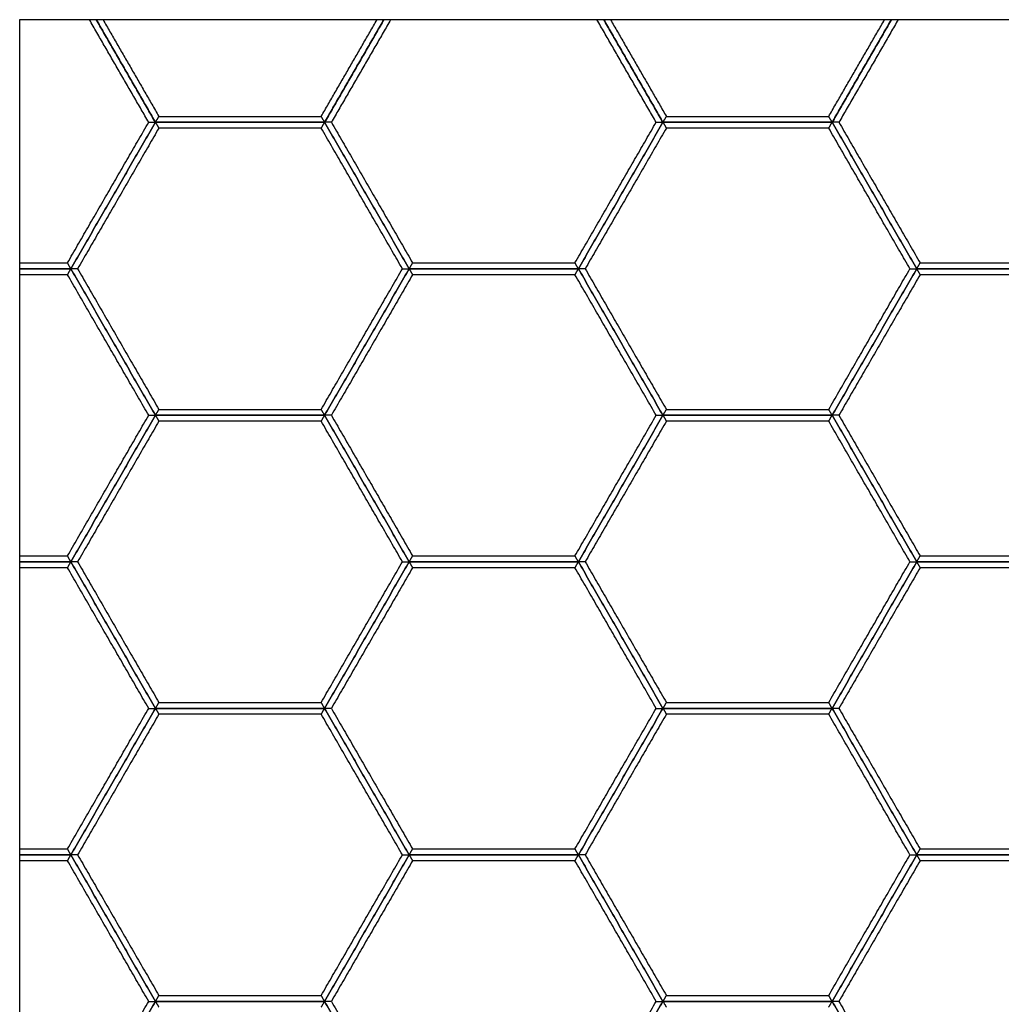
# Model space of a CAD drawing. Header units: millimetres. Extents: x 3126.21 to 3128.22, y 1979.2 to 1983.91.
# Tile 2 of 5: x 3126.21 to 3127.22, y 1980.21 to 1981.22. Entities that reach past the tile are written whole.
import ezdxf

# ---------------------------------------------------------------- set-up
doc = ezdxf.new("R2010")
doc.units = ezdxf.units.MM
doc.layers.add('Make2D', color=7, linetype='Continuous', true_color=0x000000)
doc.layers.add('Make2D$Visible$Curves', color=7, linetype='Continuous', true_color=0x000000)

# ---------------------------------------------------------------- blocks, each defined once
blk = doc.blocks.new('Clematis1')
at = {"layer": 'Make2D'}
blk.add_lwpolyline([(3126.2129, 1979.2036), (3128.2245, 1979.2036), (3128.2245, 1981.2152), (3126.2129, 1981.2152)], close=True, dxfattribs=at)
at = {"layer": 'Make2D$Visible$Curves', "color": 18, "lineweight": -3, "true_color": 0x000000}
for points, degree in [([(3126.3451, 1981.1101), (3126.3147, 1981.1626), (3126.2844, 1981.2152)], 2), ([(3126.352, 1981.1101), (3126.3217, 1981.1626), (3126.2914, 1981.2152)], 2), ([(3126.2914, 1981.2152), (3126.3217, 1981.1626), (3126.352, 1981.1101)], 2), ([(3126.2983, 1981.2152), (3126.3269, 1981.1657), (3126.3555, 1981.1161)], 2), ([(3126.5219, 1981.1161), (3126.5505, 1981.1657), (3126.5791, 1981.2152)], 2), ([(3126.5254, 1981.1101), (3126.5557, 1981.1626), (3126.5861, 1981.2152)], 2), ([(3126.5861, 1981.2152), (3126.5557, 1981.1626), (3126.5254, 1981.1101)], 2), ([(3126.593, 1981.2152), (3126.5627, 1981.1626), (3126.5323, 1981.1101)], 2), ([(3126.8651, 1981.1101), (3126.8347, 1981.1626), (3126.8044, 1981.2152)], 2), ([(3126.872, 1981.1101), (3126.8417, 1981.1626), (3126.8114, 1981.2152)], 2), ([(3126.8114, 1981.2152), (3126.8417, 1981.1626), (3126.872, 1981.1101)], 2), ([(3126.8183, 1981.2152), (3126.8469, 1981.1657), (3126.8755, 1981.1161)], 2), ([(3127.0419, 1981.1161), (3127.0705, 1981.1657), (3127.0991, 1981.2152)], 2), ([(3127.0454, 1981.1101), (3127.0757, 1981.1626), (3127.1061, 1981.2152)], 2), ([(3127.1061, 1981.2152), (3127.0757, 1981.1626), (3127.0454, 1981.1101)], 2), ([(3127.113, 1981.2152), (3127.0827, 1981.1626), (3127.0523, 1981.1101)], 2), ([(3126.352, 1981.1101), (3126.3522, 1981.1103), (3126.3524, 1981.1108), (3126.3528, 1981.1114), (3126.3532, 1981.1121), (3126.3536, 1981.1128), (3126.354, 1981.1134), (3126.3544, 1981.1141), (3126.3548, 1981.1148), (3126.3551, 1981.1155), (3126.3554, 1981.1159), (3126.3555, 1981.1161)], 3), ([(3126.3555, 1981.1161), (3126.4387, 1981.1161), (3126.5219, 1981.1161)], 2), ([(3126.5254, 1981.1101), (3126.5252, 1981.1103), (3126.525, 1981.1108), (3126.5246, 1981.1114), (3126.5242, 1981.1121), (3126.5238, 1981.1128), (3126.5234, 1981.1134), (3126.5231, 1981.1141), (3126.5227, 1981.1148), (3126.5223, 1981.1155), (3126.522, 1981.1159), (3126.5219, 1981.1161)], 3), ([(3126.872, 1981.1101), (3126.8722, 1981.1103), (3126.8724, 1981.1108), (3126.8728, 1981.1114), (3126.8732, 1981.1121), (3126.8736, 1981.1128), (3126.874, 1981.1134), (3126.8744, 1981.1141), (3126.8748, 1981.1148), (3126.8751, 1981.1155), (3126.8754, 1981.1159), (3126.8755, 1981.1161)], 3), ([(3126.8755, 1981.1161), (3126.9587, 1981.1161), (3127.0419, 1981.1161)], 2), ([(3127.0454, 1981.1101), (3127.0453, 1981.1103), (3127.045, 1981.1108), (3127.0446, 1981.1114), (3127.0442, 1981.1121), (3127.0438, 1981.1128), (3127.0434, 1981.1134), (3127.0431, 1981.1141), (3127.0427, 1981.1148), (3127.0423, 1981.1155), (3127.042, 1981.1159), (3127.0419, 1981.1161)], 3), ([(3126.2619, 1980.966), (3126.3035, 1981.0381), (3126.3451, 1981.1101)], 2), ([(3126.2654, 1980.96), (3126.3087, 1981.035), (3126.352, 1981.1101)], 2), ([(3126.352, 1981.1101), (3126.3087, 1981.035), (3126.2654, 1980.96)], 2), ([(3126.3451, 1981.1101), (3126.3453, 1981.1101), (3126.3458, 1981.1101), (3126.3466, 1981.1101), (3126.3474, 1981.1101), (3126.3482, 1981.1101), (3126.3489, 1981.1101), (3126.3497, 1981.1101), (3126.3505, 1981.1101), (3126.3513, 1981.1101), (3126.3518, 1981.1101), (3126.352, 1981.1101)], 3), ([(3126.5254, 1981.1101), (3126.4387, 1981.1101), (3126.352, 1981.1101)], 2), ([(3126.352, 1981.1101), (3126.3522, 1981.1099), (3126.3524, 1981.1094), (3126.3528, 1981.1088), (3126.3532, 1981.1081), (3126.3536, 1981.1074), (3126.354, 1981.1067), (3126.3544, 1981.1061), (3126.3548, 1981.1054), (3126.3551, 1981.1047), (3126.3554, 1981.1043), (3126.3555, 1981.1041)], 3), ([(3126.352, 1981.1101), (3126.4387, 1981.1101), (3126.5254, 1981.1101)], 2), ([(3126.5219, 1981.1041), (3126.522, 1981.1043), (3126.5223, 1981.1047), (3126.5227, 1981.1054), (3126.5231, 1981.1061), (3126.5234, 1981.1067), (3126.5238, 1981.1074), (3126.5242, 1981.1081), (3126.5246, 1981.1088), (3126.525, 1981.1094), (3126.5252, 1981.1099), (3126.5254, 1981.1101)], 3), ([(3126.612, 1980.96), (3126.5687, 1981.035), (3126.5254, 1981.1101)], 2), ([(3126.5254, 1981.1101), (3126.5687, 1981.035), (3126.612, 1980.96)], 2), ([(3126.5323, 1981.1101), (3126.5321, 1981.1101), (3126.5316, 1981.1101), (3126.5308, 1981.1101), (3126.53, 1981.1101), (3126.5292, 1981.1101), (3126.5285, 1981.1101), (3126.5277, 1981.1101), (3126.5269, 1981.1101), (3126.5262, 1981.1101), (3126.5256, 1981.1101), (3126.5254, 1981.1101)], 3), ([(3126.5323, 1981.1101), (3126.5739, 1981.0381), (3126.6155, 1980.966)], 2), ([(3126.7819, 1980.966), (3126.8235, 1981.0381), (3126.8651, 1981.1101)], 2), ([(3126.7854, 1980.96), (3126.8287, 1981.035), (3126.872, 1981.1101)], 2), ([(3126.872, 1981.1101), (3126.8287, 1981.035), (3126.7854, 1980.96)], 2), ([(3126.8651, 1981.1101), (3126.8653, 1981.1101), (3126.8659, 1981.1101), (3126.8666, 1981.1101), (3126.8674, 1981.1101), (3126.8682, 1981.1101), (3126.8689, 1981.1101), (3126.8697, 1981.1101), (3126.8705, 1981.1101), (3126.8713, 1981.1101), (3126.8718, 1981.1101), (3126.872, 1981.1101)], 3), ([(3127.0454, 1981.1101), (3126.9587, 1981.1101), (3126.872, 1981.1101)], 2), ([(3126.872, 1981.1101), (3126.8722, 1981.1099), (3126.8724, 1981.1094), (3126.8728, 1981.1088), (3126.8732, 1981.1081), (3126.8736, 1981.1074), (3126.874, 1981.1067), (3126.8744, 1981.1061), (3126.8748, 1981.1054), (3126.8751, 1981.1047), (3126.8754, 1981.1043), (3126.8755, 1981.1041)], 3), ([(3126.872, 1981.1101), (3126.9587, 1981.1101), (3127.0454, 1981.1101)], 2), ([(3127.0419, 1981.1041), (3127.042, 1981.1043), (3127.0423, 1981.1047), (3127.0427, 1981.1054), (3127.0431, 1981.1061), (3127.0434, 1981.1067), (3127.0438, 1981.1074), (3127.0442, 1981.1081), (3127.0446, 1981.1088), (3127.045, 1981.1094), (3127.0453, 1981.1099), (3127.0454, 1981.1101)], 3), ([(3127.132, 1980.96), (3127.0887, 1981.035), (3127.0454, 1981.1101)], 2), ([(3127.0454, 1981.1101), (3127.0887, 1981.035), (3127.132, 1980.96)], 2), ([(3127.0523, 1981.1101), (3127.0521, 1981.1101), (3127.0516, 1981.1101), (3127.0508, 1981.1101), (3127.05, 1981.1101), (3127.0493, 1981.1101), (3127.0485, 1981.1101), (3127.0477, 1981.1101), (3127.0469, 1981.1101), (3127.0462, 1981.1101), (3127.0456, 1981.1101), (3127.0454, 1981.1101)], 3), ([(3127.0523, 1981.1101), (3127.0939, 1981.0381), (3127.1355, 1980.966)], 2), ([(3126.3555, 1981.1041), (3126.3139, 1981.032), (3126.2723, 1980.96)], 2), ([(3126.5219, 1981.1041), (3126.4387, 1981.1041), (3126.3555, 1981.1041)], 2), ([(3126.6051, 1980.96), (3126.5635, 1981.032), (3126.5219, 1981.1041)], 2), ([(3126.8755, 1981.1041), (3126.8339, 1981.032), (3126.7923, 1980.96)], 2), ([(3127.0419, 1981.1041), (3126.9587, 1981.1041), (3126.8755, 1981.1041)], 2), ([(3127.1251, 1980.96), (3127.0835, 1981.032), (3127.0419, 1981.1041)], 2), ([(3126.2129, 1980.966), (3126.2374, 1980.966), (3126.2619, 1980.966)], 2), ([(3126.2654, 1980.96), (3126.2652, 1980.9602), (3126.265, 1980.9607), (3126.2646, 1980.9613), (3126.2642, 1980.962), (3126.2638, 1980.9627), (3126.2634, 1980.9633), (3126.2631, 1980.964), (3126.2627, 1980.9647), (3126.2623, 1980.9653), (3126.262, 1980.9658), (3126.2619, 1980.966)], 3), ([(3126.612, 1980.96), (3126.6122, 1980.9602), (3126.6124, 1980.9607), (3126.6128, 1980.9613), (3126.6132, 1980.962), (3126.6136, 1980.9627), (3126.614, 1980.9633), (3126.6144, 1980.964), (3126.6148, 1980.9647), (3126.6151, 1980.9653), (3126.6154, 1980.9658), (3126.6155, 1980.966)], 3), ([(3126.6155, 1980.966), (3126.6987, 1980.966), (3126.7819, 1980.966)], 2), ([(3126.7854, 1980.96), (3126.7852, 1980.9602), (3126.785, 1980.9607), (3126.7846, 1980.9613), (3126.7842, 1980.962), (3126.7838, 1980.9627), (3126.7834, 1980.9633), (3126.7831, 1980.964), (3126.7827, 1980.9647), (3126.7823, 1980.9653), (3126.782, 1980.9658), (3126.7819, 1980.966)], 3), ([(3127.132, 1980.96), (3127.1322, 1980.9602), (3127.1324, 1980.9607), (3127.1328, 1980.9613), (3127.1332, 1980.962), (3127.1336, 1980.9627), (3127.134, 1980.9633), (3127.1344, 1980.964), (3127.1348, 1980.9647), (3127.1351, 1980.9653), (3127.1354, 1980.9658), (3127.1355, 1980.966)], 3), ([(3127.1355, 1980.966), (3127.2187, 1980.966), (3127.3019, 1980.966)], 2), ([(3126.2129, 1980.96), (3126.2392, 1980.96), (3126.2654, 1980.96)], 2), ([(3126.2654, 1980.96), (3126.2392, 1980.96), (3126.2129, 1980.96)], 2), ([(3126.2619, 1980.9539), (3126.2374, 1980.9539), (3126.2129, 1980.9539)], 2), ([(3126.2619, 1980.9539), (3126.262, 1980.9542), (3126.2623, 1980.9546), (3126.2627, 1980.9553), (3126.2631, 1980.956), (3126.2634, 1980.9566), (3126.2638, 1980.9573), (3126.2642, 1980.958), (3126.2646, 1980.9586), (3126.265, 1980.9593), (3126.2652, 1980.9598), (3126.2654, 1980.96)], 3), ([(3126.3451, 1980.8099), (3126.3035, 1980.8819), (3126.2619, 1980.9539)], 2), ([(3126.2654, 1980.96), (3126.3087, 1980.8849), (3126.352, 1980.8099)], 2), ([(3126.2723, 1980.96), (3126.2721, 1980.96), (3126.2716, 1980.96), (3126.2708, 1980.96), (3126.27, 1980.96), (3126.2692, 1980.96), (3126.2685, 1980.96), (3126.2677, 1980.96), (3126.2669, 1980.96), (3126.2662, 1980.96), (3126.2656, 1980.96), (3126.2654, 1980.96)], 3), ([(3126.352, 1980.8099), (3126.3087, 1980.8849), (3126.2654, 1980.96)], 2), ([(3126.2723, 1980.96), (3126.3139, 1980.8879), (3126.3555, 1980.8159)], 2), ([(3126.5219, 1980.8159), (3126.5635, 1980.8879), (3126.6051, 1980.96)], 2), ([(3126.5254, 1980.8099), (3126.5687, 1980.8849), (3126.612, 1980.96)], 2), ([(3126.612, 1980.96), (3126.5687, 1980.8849), (3126.5254, 1980.8099)], 2), ([(3126.6155, 1980.9539), (3126.5739, 1980.8819), (3126.5323, 1980.8099)], 2), ([(3126.6051, 1980.96), (3126.6053, 1980.96), (3126.6059, 1980.96), (3126.6066, 1980.96), (3126.6074, 1980.96), (3126.6082, 1980.96), (3126.6089, 1980.96), (3126.6097, 1980.96), (3126.6105, 1980.96), (3126.6113, 1980.96), (3126.6118, 1980.96), (3126.612, 1980.96)], 3), ([(3126.612, 1980.96), (3126.6987, 1980.96), (3126.7854, 1980.96)], 2), ([(3126.7854, 1980.96), (3126.6987, 1980.96), (3126.612, 1980.96)], 2), ([(3126.612, 1980.96), (3126.6122, 1980.9598), (3126.6124, 1980.9593), (3126.6128, 1980.9586), (3126.6132, 1980.958), (3126.6136, 1980.9573), (3126.614, 1980.9566), (3126.6144, 1980.956), (3126.6148, 1980.9553), (3126.6151, 1980.9546), (3126.6154, 1980.9542), (3126.6155, 1980.9539)], 3), ([(3126.7819, 1980.9539), (3126.6987, 1980.9539), (3126.6155, 1980.9539)], 2), ([(3126.7819, 1980.9539), (3126.782, 1980.9542), (3126.7823, 1980.9546), (3126.7827, 1980.9553), (3126.7831, 1980.956), (3126.7834, 1980.9566), (3126.7838, 1980.9573), (3126.7842, 1980.958), (3126.7846, 1980.9586), (3126.785, 1980.9593), (3126.7852, 1980.9598), (3126.7854, 1980.96)], 3), ([(3126.8651, 1980.8099), (3126.8235, 1980.8819), (3126.7819, 1980.9539)], 2), ([(3126.7854, 1980.96), (3126.8287, 1980.8849), (3126.872, 1980.8099)], 2), ([(3126.7923, 1980.96), (3126.7921, 1980.96), (3126.7916, 1980.96), (3126.7908, 1980.96), (3126.79, 1980.96), (3126.7893, 1980.96), (3126.7885, 1980.96), (3126.7877, 1980.96), (3126.7869, 1980.96), (3126.7862, 1980.96), (3126.7856, 1980.96), (3126.7854, 1980.96)], 3), ([(3126.872, 1980.8099), (3126.8287, 1980.8849), (3126.7854, 1980.96)], 2), ([(3126.7923, 1980.96), (3126.8339, 1980.8879), (3126.8755, 1980.8159)], 2), ([(3127.0419, 1980.8159), (3127.0835, 1980.8879), (3127.1251, 1980.96)], 2), ([(3127.0454, 1980.8099), (3127.0887, 1980.8849), (3127.132, 1980.96)], 2), ([(3127.132, 1980.96), (3127.0887, 1980.8849), (3127.0454, 1980.8099)], 2), ([(3127.1355, 1980.9539), (3127.0939, 1980.8819), (3127.0523, 1980.8099)], 2), ([(3127.1251, 1980.96), (3127.1253, 1980.96), (3127.1259, 1980.96), (3127.1266, 1980.96), (3127.1274, 1980.96), (3127.1282, 1980.96), (3127.129, 1980.96), (3127.1297, 1980.96), (3127.1305, 1980.96), (3127.1313, 1980.96), (3127.1318, 1980.96), (3127.132, 1980.96)], 3), ([(3127.132, 1980.96), (3127.2187, 1980.96), (3127.3054, 1980.96)], 2), ([(3127.3054, 1980.96), (3127.2187, 1980.96), (3127.132, 1980.96)], 2), ([(3127.132, 1980.96), (3127.1322, 1980.9598), (3127.1324, 1980.9593), (3127.1328, 1980.9586), (3127.1332, 1980.958), (3127.1336, 1980.9573), (3127.134, 1980.9566), (3127.1344, 1980.956), (3127.1348, 1980.9553), (3127.1351, 1980.9546), (3127.1354, 1980.9542), (3127.1355, 1980.9539)], 3), ([(3127.3019, 1980.9539), (3127.2187, 1980.9539), (3127.1355, 1980.9539)], 2), ([(3126.352, 1980.8099), (3126.3522, 1980.8101), (3126.3524, 1980.8105), (3126.3528, 1980.8112), (3126.3532, 1980.8119), (3126.3536, 1980.8126), (3126.354, 1980.8132), (3126.3544, 1980.8139), (3126.3548, 1980.8146), (3126.3551, 1980.8152), (3126.3554, 1980.8157), (3126.3555, 1980.8159)], 3), ([(3126.3555, 1980.8159), (3126.4387, 1980.8159), (3126.5219, 1980.8159)], 2), ([(3126.5254, 1980.8099), (3126.5252, 1980.8101), (3126.525, 1980.8105), (3126.5246, 1980.8112), (3126.5242, 1980.8119), (3126.5238, 1980.8126), (3126.5234, 1980.8132), (3126.5231, 1980.8139), (3126.5227, 1980.8146), (3126.5223, 1980.8152), (3126.522, 1980.8157), (3126.5219, 1980.8159)], 3), ([(3126.872, 1980.8099), (3126.8722, 1980.8101), (3126.8724, 1980.8105), (3126.8728, 1980.8112), (3126.8732, 1980.8119), (3126.8736, 1980.8126), (3126.874, 1980.8132), (3126.8744, 1980.8139), (3126.8748, 1980.8146), (3126.8751, 1980.8152), (3126.8754, 1980.8157), (3126.8755, 1980.8159)], 3), ([(3126.8755, 1980.8159), (3126.9587, 1980.8159), (3127.0419, 1980.8159)], 2), ([(3127.0454, 1980.8099), (3127.0453, 1980.8101), (3127.045, 1980.8105), (3127.0446, 1980.8112), (3127.0442, 1980.8119), (3127.0438, 1980.8126), (3127.0434, 1980.8132), (3127.0431, 1980.8139), (3127.0427, 1980.8146), (3127.0423, 1980.8152), (3127.042, 1980.8157), (3127.0419, 1980.8159)], 3), ([(3126.2619, 1980.6658), (3126.3035, 1980.7378), (3126.3451, 1980.8099)], 2), ([(3126.2654, 1980.6598), (3126.3087, 1980.7348), (3126.352, 1980.8099)], 2), ([(3126.352, 1980.8099), (3126.3087, 1980.7348), (3126.2654, 1980.6598)], 2), ([(3126.3555, 1980.8038), (3126.3139, 1980.7318), (3126.2723, 1980.6598)], 2), ([(3126.3451, 1980.8099), (3126.3453, 1980.8099), (3126.3458, 1980.8099), (3126.3466, 1980.8099), (3126.3474, 1980.8099), (3126.3482, 1980.8099), (3126.3489, 1980.8099), (3126.3497, 1980.8099), (3126.3505, 1980.8099), (3126.3513, 1980.8099), (3126.3518, 1980.8099), (3126.352, 1980.8099)], 3), ([(3126.352, 1980.8099), (3126.4387, 1980.8099), (3126.5254, 1980.8099)], 2), ([(3126.5254, 1980.8099), (3126.4387, 1980.8099), (3126.352, 1980.8099)], 2), ([(3126.352, 1980.8099), (3126.3522, 1980.8096), (3126.3524, 1980.8092), (3126.3528, 1980.8085), (3126.3532, 1980.8079), (3126.3536, 1980.8072), (3126.354, 1980.8065), (3126.3544, 1980.8058), (3126.3548, 1980.8052), (3126.3551, 1980.8045), (3126.3554, 1980.8041), (3126.3555, 1980.8038)], 3), ([(3126.5219, 1980.8038), (3126.4387, 1980.8038), (3126.3555, 1980.8038)], 2), ([(3126.5219, 1980.8038), (3126.522, 1980.8041), (3126.5223, 1980.8045), (3126.5227, 1980.8052), (3126.5231, 1980.8058), (3126.5234, 1980.8065), (3126.5238, 1980.8072), (3126.5242, 1980.8079), (3126.5246, 1980.8085), (3126.525, 1980.8092), (3126.5252, 1980.8096), (3126.5254, 1980.8099)], 3), ([(3126.6051, 1980.6598), (3126.5635, 1980.7318), (3126.5219, 1980.8038)], 2), ([(3126.5254, 1980.8099), (3126.5687, 1980.7348), (3126.612, 1980.6598)], 2), ([(3126.5323, 1980.8099), (3126.5321, 1980.8099), (3126.5316, 1980.8099), (3126.5308, 1980.8099), (3126.53, 1980.8099), (3126.5292, 1980.8099), (3126.5285, 1980.8099), (3126.5277, 1980.8099), (3126.5269, 1980.8099), (3126.5262, 1980.8099), (3126.5256, 1980.8099), (3126.5254, 1980.8099)], 3), ([(3126.612, 1980.6598), (3126.5687, 1980.7348), (3126.5254, 1980.8099)], 2), ([(3126.5323, 1980.8099), (3126.5739, 1980.7378), (3126.6155, 1980.6658)], 2), ([(3126.7819, 1980.6658), (3126.8235, 1980.7378), (3126.8651, 1980.8099)], 2), ([(3126.7854, 1980.6598), (3126.8287, 1980.7348), (3126.872, 1980.8099)], 2), ([(3126.872, 1980.8099), (3126.8287, 1980.7348), (3126.7854, 1980.6598)], 2), ([(3126.8755, 1980.8038), (3126.8339, 1980.7318), (3126.7923, 1980.6598)], 2), ([(3126.8651, 1980.8099), (3126.8653, 1980.8099), (3126.8659, 1980.8099), (3126.8666, 1980.8099), (3126.8674, 1980.8099), (3126.8682, 1980.8099), (3126.8689, 1980.8099), (3126.8697, 1980.8099), (3126.8705, 1980.8099), (3126.8713, 1980.8099), (3126.8718, 1980.8099), (3126.872, 1980.8099)], 3), ([(3126.872, 1980.8099), (3126.9587, 1980.8099), (3127.0454, 1980.8099)], 2), ([(3127.0454, 1980.8099), (3126.9587, 1980.8099), (3126.872, 1980.8099)], 2), ([(3126.872, 1980.8099), (3126.8722, 1980.8096), (3126.8724, 1980.8092), (3126.8728, 1980.8085), (3126.8732, 1980.8079), (3126.8736, 1980.8072), (3126.874, 1980.8065), (3126.8744, 1980.8058), (3126.8748, 1980.8052), (3126.8751, 1980.8045), (3126.8754, 1980.8041), (3126.8755, 1980.8038)], 3), ([(3127.0419, 1980.8038), (3126.9587, 1980.8038), (3126.8755, 1980.8038)], 2), ([(3127.0419, 1980.8038), (3127.042, 1980.8041), (3127.0423, 1980.8045), (3127.0427, 1980.8052), (3127.0431, 1980.8058), (3127.0434, 1980.8065), (3127.0438, 1980.8072), (3127.0442, 1980.8079), (3127.0446, 1980.8085), (3127.045, 1980.8092), (3127.0453, 1980.8096), (3127.0454, 1980.8099)], 3), ([(3127.1251, 1980.6598), (3127.0835, 1980.7318), (3127.0419, 1980.8038)], 2), ([(3127.0454, 1980.8099), (3127.0887, 1980.7348), (3127.132, 1980.6598)], 2), ([(3127.0523, 1980.8099), (3127.0521, 1980.8099), (3127.0516, 1980.8099), (3127.0508, 1980.8099), (3127.05, 1980.8099), (3127.0493, 1980.8099), (3127.0485, 1980.8099), (3127.0477, 1980.8099), (3127.0469, 1980.8099), (3127.0462, 1980.8099), (3127.0456, 1980.8099), (3127.0454, 1980.8099)], 3), ([(3127.132, 1980.6598), (3127.0887, 1980.7348), (3127.0454, 1980.8099)], 2), ([(3127.0523, 1980.8099), (3127.0939, 1980.7378), (3127.1355, 1980.6658)], 2), ([(3126.2129, 1980.6658), (3126.2374, 1980.6658), (3126.2619, 1980.6658)], 2), ([(3126.2654, 1980.6598), (3126.2652, 1980.66), (3126.265, 1980.6604), (3126.2646, 1980.6611), (3126.2642, 1980.6618), (3126.2638, 1980.6624), (3126.2634, 1980.6631), (3126.2631, 1980.6638), (3126.2627, 1980.6645), (3126.2623, 1980.6651), (3126.262, 1980.6656), (3126.2619, 1980.6658)], 3), ([(3126.612, 1980.6598), (3126.6122, 1980.66), (3126.6124, 1980.6604), (3126.6128, 1980.6611), (3126.6132, 1980.6618), (3126.6136, 1980.6624), (3126.614, 1980.6631), (3126.6144, 1980.6638), (3126.6148, 1980.6645), (3126.6151, 1980.6651), (3126.6154, 1980.6656), (3126.6155, 1980.6658)], 3), ([(3126.6155, 1980.6658), (3126.6987, 1980.6658), (3126.7819, 1980.6658)], 2), ([(3126.7854, 1980.6598), (3126.7852, 1980.66), (3126.785, 1980.6604), (3126.7846, 1980.6611), (3126.7842, 1980.6618), (3126.7838, 1980.6624), (3126.7834, 1980.6631), (3126.7831, 1980.6638), (3126.7827, 1980.6645), (3126.7823, 1980.6651), (3126.782, 1980.6656), (3126.7819, 1980.6658)], 3), ([(3127.132, 1980.6598), (3127.1322, 1980.66), (3127.1324, 1980.6604), (3127.1328, 1980.6611), (3127.1332, 1980.6618), (3127.1336, 1980.6624), (3127.134, 1980.6631), (3127.1344, 1980.6638), (3127.1348, 1980.6645), (3127.1351, 1980.6651), (3127.1354, 1980.6656), (3127.1355, 1980.6658)], 3), ([(3127.1355, 1980.6658), (3127.2187, 1980.6658), (3127.3019, 1980.6658)], 2), ([(3126.2129, 1980.6598), (3126.2392, 1980.6598), (3126.2654, 1980.6598)], 2), ([(3126.2654, 1980.6598), (3126.2392, 1980.6598), (3126.2129, 1980.6598)], 2), ([(3126.2619, 1980.6537), (3126.2374, 1980.6537), (3126.2129, 1980.6537)], 2), ([(3126.2619, 1980.6537), (3126.262, 1980.6539), (3126.2623, 1980.6544), (3126.2627, 1980.6551), (3126.2631, 1980.6557), (3126.2634, 1980.6564), (3126.2638, 1980.6571), (3126.2642, 1980.6577), (3126.2646, 1980.6584), (3126.265, 1980.6591), (3126.2652, 1980.6595), (3126.2654, 1980.6598)], 3), ([(3126.3451, 1980.5096), (3126.3035, 1980.5817), (3126.2619, 1980.6537)], 2), ([(3126.352, 1980.5096), (3126.3087, 1980.5847), (3126.2654, 1980.6598)], 2), ([(3126.2654, 1980.6598), (3126.3087, 1980.5847), (3126.352, 1980.5096)], 2), ([(3126.2723, 1980.6598), (3126.2721, 1980.6598), (3126.2716, 1980.6598), (3126.2708, 1980.6598), (3126.27, 1980.6598), (3126.2692, 1980.6598), (3126.2685, 1980.6598), (3126.2677, 1980.6598), (3126.2669, 1980.6598), (3126.2662, 1980.6598), (3126.2656, 1980.6598), (3126.2654, 1980.6598)], 3), ([(3126.2723, 1980.6598), (3126.3139, 1980.5877), (3126.3555, 1980.5157)], 2), ([(3126.5219, 1980.5157), (3126.5635, 1980.5877), (3126.6051, 1980.6598)], 2), ([(3126.5254, 1980.5096), (3126.5687, 1980.5847), (3126.612, 1980.6598)], 2), ([(3126.612, 1980.6598), (3126.5687, 1980.5847), (3126.5254, 1980.5096)], 2), ([(3126.6155, 1980.6537), (3126.5739, 1980.5817), (3126.5323, 1980.5096)], 2), ([(3126.6051, 1980.6598), (3126.6053, 1980.6598), (3126.6059, 1980.6598), (3126.6066, 1980.6598), (3126.6074, 1980.6598), (3126.6082, 1980.6598), (3126.6089, 1980.6598), (3126.6097, 1980.6598), (3126.6105, 1980.6598), (3126.6113, 1980.6598), (3126.6118, 1980.6598), (3126.612, 1980.6598)], 3), ([(3126.612, 1980.6598), (3126.6987, 1980.6598), (3126.7854, 1980.6598)], 2), ([(3126.7854, 1980.6598), (3126.6987, 1980.6598), (3126.612, 1980.6598)], 2), ([(3126.612, 1980.6598), (3126.6122, 1980.6595), (3126.6124, 1980.6591), (3126.6128, 1980.6584), (3126.6132, 1980.6577), (3126.6136, 1980.6571), (3126.614, 1980.6564), (3126.6144, 1980.6557), (3126.6148, 1980.6551), (3126.6151, 1980.6544), (3126.6154, 1980.6539), (3126.6155, 1980.6537)], 3), ([(3126.7819, 1980.6537), (3126.6987, 1980.6537), (3126.6155, 1980.6537)], 2), ([(3126.7819, 1980.6537), (3126.782, 1980.6539), (3126.7823, 1980.6544), (3126.7827, 1980.6551), (3126.7831, 1980.6557), (3126.7834, 1980.6564), (3126.7838, 1980.6571), (3126.7842, 1980.6577), (3126.7846, 1980.6584), (3126.785, 1980.6591), (3126.7852, 1980.6595), (3126.7854, 1980.6598)], 3), ([(3126.8651, 1980.5096), (3126.8235, 1980.5817), (3126.7819, 1980.6537)], 2), ([(3126.872, 1980.5096), (3126.8287, 1980.5847), (3126.7854, 1980.6598)], 2), ([(3126.7854, 1980.6598), (3126.8287, 1980.5847), (3126.872, 1980.5096)], 2), ([(3126.7923, 1980.6598), (3126.7921, 1980.6598), (3126.7916, 1980.6598), (3126.7908, 1980.6598), (3126.79, 1980.6598), (3126.7893, 1980.6598), (3126.7885, 1980.6598), (3126.7877, 1980.6598), (3126.7869, 1980.6598), (3126.7862, 1980.6598), (3126.7856, 1980.6598), (3126.7854, 1980.6598)], 3), ([(3126.7923, 1980.6598), (3126.8339, 1980.5877), (3126.8755, 1980.5157)], 2), ([(3127.0419, 1980.5157), (3127.0835, 1980.5877), (3127.1251, 1980.6598)], 2), ([(3127.0454, 1980.5096), (3127.0887, 1980.5847), (3127.132, 1980.6598)], 2), ([(3127.132, 1980.6598), (3127.0887, 1980.5847), (3127.0454, 1980.5096)], 2), ([(3127.1355, 1980.6537), (3127.0939, 1980.5817), (3127.0523, 1980.5096)], 2), ([(3127.1251, 1980.6598), (3127.1253, 1980.6598), (3127.1259, 1980.6598), (3127.1266, 1980.6598), (3127.1274, 1980.6598), (3127.1282, 1980.6598), (3127.129, 1980.6598), (3127.1297, 1980.6598), (3127.1305, 1980.6598), (3127.1313, 1980.6598), (3127.1318, 1980.6598), (3127.132, 1980.6598)], 3), ([(3127.132, 1980.6598), (3127.2187, 1980.6598), (3127.3054, 1980.6598)], 2), ([(3127.3054, 1980.6598), (3127.2187, 1980.6598), (3127.132, 1980.6598)], 2), ([(3127.132, 1980.6598), (3127.1322, 1980.6595), (3127.1324, 1980.6591), (3127.1328, 1980.6584), (3127.1332, 1980.6577), (3127.1336, 1980.6571), (3127.134, 1980.6564), (3127.1344, 1980.6557), (3127.1348, 1980.6551), (3127.1351, 1980.6544), (3127.1354, 1980.6539), (3127.1355, 1980.6537)], 3), ([(3127.3019, 1980.6537), (3127.2187, 1980.6537), (3127.1355, 1980.6537)], 2), ([(3126.352, 1980.5096), (3126.3522, 1980.5099), (3126.3524, 1980.5103), (3126.3528, 1980.511), (3126.3532, 1980.5117), (3126.3536, 1980.5123), (3126.354, 1980.513), (3126.3544, 1980.5137), (3126.3548, 1980.5143), (3126.3551, 1980.515), (3126.3554, 1980.5155), (3126.3555, 1980.5157)], 3), ([(3126.3555, 1980.5157), (3126.4387, 1980.5157), (3126.5219, 1980.5157)], 2), ([(3126.5254, 1980.5096), (3126.5252, 1980.5099), (3126.525, 1980.5103), (3126.5246, 1980.511), (3126.5242, 1980.5117), (3126.5238, 1980.5123), (3126.5234, 1980.513), (3126.5231, 1980.5137), (3126.5227, 1980.5143), (3126.5223, 1980.515), (3126.522, 1980.5155), (3126.5219, 1980.5157)], 3), ([(3126.872, 1980.5096), (3126.8722, 1980.5099), (3126.8724, 1980.5103), (3126.8728, 1980.511), (3126.8732, 1980.5117), (3126.8736, 1980.5123), (3126.874, 1980.513), (3126.8744, 1980.5137), (3126.8748, 1980.5143), (3126.8751, 1980.515), (3126.8754, 1980.5155), (3126.8755, 1980.5157)], 3), ([(3126.8755, 1980.5157), (3126.9587, 1980.5157), (3127.0419, 1980.5157)], 2), ([(3127.0454, 1980.5096), (3127.0453, 1980.5099), (3127.045, 1980.5103), (3127.0446, 1980.511), (3127.0442, 1980.5117), (3127.0438, 1980.5123), (3127.0434, 1980.513), (3127.0431, 1980.5137), (3127.0427, 1980.5143), (3127.0423, 1980.515), (3127.042, 1980.5155), (3127.0419, 1980.5157)], 3), ([(3126.2619, 1980.3656), (3126.3035, 1980.4376), (3126.3451, 1980.5096)], 2), ([(3126.2654, 1980.3595), (3126.3087, 1980.4346), (3126.352, 1980.5096)], 2), ([(3126.352, 1980.5096), (3126.3087, 1980.4346), (3126.2654, 1980.3595)], 2), ([(3126.3555, 1980.5036), (3126.3139, 1980.4316), (3126.2723, 1980.3595)], 2), ([(3126.3451, 1980.5096), (3126.3453, 1980.5096), (3126.3458, 1980.5096), (3126.3466, 1980.5096), (3126.3474, 1980.5096), (3126.3482, 1980.5096), (3126.3489, 1980.5096), (3126.3497, 1980.5096), (3126.3505, 1980.5096), (3126.3513, 1980.5096), (3126.3518, 1980.5096), (3126.352, 1980.5096)], 3), ([(3126.5254, 1980.5096), (3126.4387, 1980.5096), (3126.352, 1980.5096)], 2), ([(3126.352, 1980.5096), (3126.3522, 1980.5094), (3126.3524, 1980.509), (3126.3528, 1980.5083), (3126.3532, 1980.5076), (3126.3536, 1980.507), (3126.354, 1980.5063), (3126.3544, 1980.5056), (3126.3548, 1980.505), (3126.3551, 1980.5043), (3126.3554, 1980.5038), (3126.3555, 1980.5036)], 3), ([(3126.352, 1980.5096), (3126.4387, 1980.5096), (3126.5254, 1980.5096)], 2), ([(3126.5219, 1980.5036), (3126.4387, 1980.5036), (3126.3555, 1980.5036)], 2), ([(3126.5219, 1980.5036), (3126.522, 1980.5038), (3126.5223, 1980.5043), (3126.5227, 1980.505), (3126.5231, 1980.5056), (3126.5234, 1980.5063), (3126.5238, 1980.507), (3126.5242, 1980.5076), (3126.5246, 1980.5083), (3126.525, 1980.509), (3126.5252, 1980.5094), (3126.5254, 1980.5096)], 3), ([(3126.6051, 1980.3595), (3126.5635, 1980.4316), (3126.5219, 1980.5036)], 2), ([(3126.612, 1980.3595), (3126.5687, 1980.4346), (3126.5254, 1980.5096)], 2), ([(3126.5254, 1980.5096), (3126.5687, 1980.4346), (3126.612, 1980.3595)], 2), ([(3126.5323, 1980.5096), (3126.5321, 1980.5096), (3126.5316, 1980.5096), (3126.5308, 1980.5096), (3126.53, 1980.5096), (3126.5292, 1980.5096), (3126.5285, 1980.5096), (3126.5277, 1980.5096), (3126.5269, 1980.5096), (3126.5262, 1980.5096), (3126.5256, 1980.5096), (3126.5254, 1980.5096)], 3), ([(3126.5323, 1980.5096), (3126.5739, 1980.4376), (3126.6155, 1980.3656)], 2), ([(3126.7819, 1980.3656), (3126.8235, 1980.4376), (3126.8651, 1980.5096)], 2), ([(3126.7854, 1980.3595), (3126.8287, 1980.4346), (3126.872, 1980.5096)], 2), ([(3126.872, 1980.5096), (3126.8287, 1980.4346), (3126.7854, 1980.3595)], 2), ([(3126.8755, 1980.5036), (3126.8339, 1980.4316), (3126.7923, 1980.3595)], 2), ([(3126.8651, 1980.5096), (3126.8653, 1980.5096), (3126.8659, 1980.5096), (3126.8666, 1980.5096), (3126.8674, 1980.5096), (3126.8682, 1980.5096), (3126.8689, 1980.5096), (3126.8697, 1980.5096), (3126.8705, 1980.5096), (3126.8713, 1980.5096), (3126.8718, 1980.5096), (3126.872, 1980.5096)], 3), ([(3127.0454, 1980.5096), (3126.9587, 1980.5096), (3126.872, 1980.5096)], 2), ([(3126.872, 1980.5096), (3126.8722, 1980.5094), (3126.8724, 1980.509), (3126.8728, 1980.5083), (3126.8732, 1980.5076), (3126.8736, 1980.507), (3126.874, 1980.5063), (3126.8744, 1980.5056), (3126.8748, 1980.505), (3126.8751, 1980.5043), (3126.8754, 1980.5038), (3126.8755, 1980.5036)], 3), ([(3126.872, 1980.5096), (3126.9587, 1980.5096), (3127.0454, 1980.5096)], 2), ([(3127.0419, 1980.5036), (3126.9587, 1980.5036), (3126.8755, 1980.5036)], 2), ([(3127.0419, 1980.5036), (3127.042, 1980.5038), (3127.0423, 1980.5043), (3127.0427, 1980.505), (3127.0431, 1980.5056), (3127.0434, 1980.5063), (3127.0438, 1980.507), (3127.0442, 1980.5076), (3127.0446, 1980.5083), (3127.045, 1980.509), (3127.0453, 1980.5094), (3127.0454, 1980.5096)], 3), ([(3127.1251, 1980.3595), (3127.0835, 1980.4316), (3127.0419, 1980.5036)], 2), ([(3127.132, 1980.3595), (3127.0887, 1980.4346), (3127.0454, 1980.5096)], 2), ([(3127.0454, 1980.5096), (3127.0887, 1980.4346), (3127.132, 1980.3595)], 2), ([(3127.0523, 1980.5096), (3127.0521, 1980.5096), (3127.0516, 1980.5096), (3127.0508, 1980.5096), (3127.05, 1980.5096), (3127.0493, 1980.5096), (3127.0485, 1980.5096), (3127.0477, 1980.5096), (3127.0469, 1980.5096), (3127.0462, 1980.5096), (3127.0456, 1980.5096), (3127.0454, 1980.5096)], 3), ([(3127.0523, 1980.5096), (3127.0939, 1980.4376), (3127.1355, 1980.3656)], 2), ([(3126.2129, 1980.3656), (3126.2374, 1980.3656), (3126.2619, 1980.3656)], 2), ([(3126.2129, 1980.3595), (3126.2392, 1980.3595), (3126.2654, 1980.3595)], 2), ([(3126.2654, 1980.3595), (3126.2392, 1980.3595), (3126.2129, 1980.3595)], 2), ([(3126.2654, 1980.3595), (3126.2652, 1980.3598), (3126.265, 1980.3602), (3126.2646, 1980.3609), (3126.2642, 1980.3615), (3126.2638, 1980.3622), (3126.2634, 1980.3629), (3126.2631, 1980.3636), (3126.2627, 1980.3642), (3126.2623, 1980.3649), (3126.262, 1980.3653), (3126.2619, 1980.3656)], 3), ([(3126.2619, 1980.3535), (3126.262, 1980.3537), (3126.2623, 1980.3542), (3126.2627, 1980.3548), (3126.2631, 1980.3555), (3126.2634, 1980.3562), (3126.2638, 1980.3569), (3126.2642, 1980.3575), (3126.2646, 1980.3582), (3126.265, 1980.3589), (3126.2652, 1980.3593), (3126.2654, 1980.3595)], 3), ([(3126.2654, 1980.3595), (3126.3087, 1980.2845), (3126.352, 1980.2094)], 2), ([(3126.2723, 1980.3595), (3126.2721, 1980.3595), (3126.2716, 1980.3595), (3126.2708, 1980.3595), (3126.27, 1980.3595), (3126.2692, 1980.3595), (3126.2685, 1980.3595), (3126.2677, 1980.3595), (3126.2669, 1980.3595), (3126.2662, 1980.3595), (3126.2656, 1980.3595), (3126.2654, 1980.3595)], 3), ([(3126.352, 1980.2094), (3126.3087, 1980.2845), (3126.2654, 1980.3595)], 2), ([(3126.2723, 1980.3595), (3126.3139, 1980.2875), (3126.3555, 1980.2155)], 2), ([(3126.5219, 1980.2155), (3126.5635, 1980.2875), (3126.6051, 1980.3595)], 2), ([(3126.5254, 1980.2094), (3126.5687, 1980.2845), (3126.612, 1980.3595)], 2), ([(3126.612, 1980.3595), (3126.5687, 1980.2845), (3126.5254, 1980.2094)], 2), ([(3126.6051, 1980.3595), (3126.6053, 1980.3595), (3126.6059, 1980.3595), (3126.6066, 1980.3595), (3126.6074, 1980.3595), (3126.6082, 1980.3595), (3126.6089, 1980.3595), (3126.6097, 1980.3595), (3126.6105, 1980.3595), (3126.6113, 1980.3595), (3126.6118, 1980.3595), (3126.612, 1980.3595)], 3), ([(3126.612, 1980.3595), (3126.6122, 1980.3598), (3126.6124, 1980.3602), (3126.6128, 1980.3609), (3126.6132, 1980.3615), (3126.6136, 1980.3622), (3126.614, 1980.3629), (3126.6144, 1980.3636), (3126.6148, 1980.3642), (3126.6151, 1980.3649), (3126.6154, 1980.3653), (3126.6155, 1980.3656)], 3), ([(3126.612, 1980.3595), (3126.6987, 1980.3595), (3126.7854, 1980.3595)], 2), ([(3126.7854, 1980.3595), (3126.6987, 1980.3595), (3126.612, 1980.3595)], 2), ([(3126.612, 1980.3595), (3126.6122, 1980.3593), (3126.6124, 1980.3589), (3126.6128, 1980.3582), (3126.6132, 1980.3575), (3126.6136, 1980.3569), (3126.614, 1980.3562), (3126.6144, 1980.3555), (3126.6148, 1980.3548), (3126.6151, 1980.3542), (3126.6154, 1980.3537), (3126.6155, 1980.3535)], 3), ([(3126.6155, 1980.3656), (3126.6987, 1980.3656), (3126.7819, 1980.3656)], 2), ([(3126.7854, 1980.3595), (3126.7852, 1980.3598), (3126.785, 1980.3602), (3126.7846, 1980.3609), (3126.7842, 1980.3615), (3126.7838, 1980.3622), (3126.7834, 1980.3629), (3126.7831, 1980.3636), (3126.7827, 1980.3642), (3126.7823, 1980.3649), (3126.782, 1980.3653), (3126.7819, 1980.3656)], 3), ([(3126.7819, 1980.3535), (3126.782, 1980.3537), (3126.7823, 1980.3542), (3126.7827, 1980.3548), (3126.7831, 1980.3555), (3126.7834, 1980.3562), (3126.7838, 1980.3569), (3126.7842, 1980.3575), (3126.7846, 1980.3582), (3126.785, 1980.3589), (3126.7852, 1980.3593), (3126.7854, 1980.3595)], 3), ([(3126.7854, 1980.3595), (3126.8287, 1980.2845), (3126.872, 1980.2094)], 2), ([(3126.7923, 1980.3595), (3126.7921, 1980.3595), (3126.7916, 1980.3595), (3126.7908, 1980.3595), (3126.79, 1980.3595), (3126.7893, 1980.3595), (3126.7885, 1980.3595), (3126.7877, 1980.3595), (3126.7869, 1980.3595), (3126.7862, 1980.3595), (3126.7856, 1980.3595), (3126.7854, 1980.3595)], 3), ([(3126.872, 1980.2094), (3126.8287, 1980.2845), (3126.7854, 1980.3595)], 2), ([(3126.7923, 1980.3595), (3126.8339, 1980.2875), (3126.8755, 1980.2155)], 2), ([(3127.0419, 1980.2155), (3127.0835, 1980.2875), (3127.1251, 1980.3595)], 2), ([(3127.0454, 1980.2094), (3127.0887, 1980.2845), (3127.132, 1980.3595)], 2), ([(3127.132, 1980.3595), (3127.0887, 1980.2845), (3127.0454, 1980.2094)], 2), ([(3127.1251, 1980.3595), (3127.1253, 1980.3595), (3127.1259, 1980.3595), (3127.1266, 1980.3595), (3127.1274, 1980.3595), (3127.1282, 1980.3595), (3127.129, 1980.3595), (3127.1297, 1980.3595), (3127.1305, 1980.3595), (3127.1313, 1980.3595), (3127.1318, 1980.3595), (3127.132, 1980.3595)], 3), ([(3127.132, 1980.3595), (3127.1322, 1980.3598), (3127.1324, 1980.3602), (3127.1328, 1980.3609), (3127.1332, 1980.3615), (3127.1336, 1980.3622), (3127.134, 1980.3629), (3127.1344, 1980.3636), (3127.1348, 1980.3642), (3127.1351, 1980.3649), (3127.1354, 1980.3653), (3127.1355, 1980.3656)], 3), ([(3127.132, 1980.3595), (3127.2187, 1980.3595), (3127.3054, 1980.3595)], 2), ([(3127.3054, 1980.3595), (3127.2187, 1980.3595), (3127.132, 1980.3595)], 2), ([(3127.132, 1980.3595), (3127.1322, 1980.3593), (3127.1324, 1980.3589), (3127.1328, 1980.3582), (3127.1332, 1980.3575), (3127.1336, 1980.3569), (3127.134, 1980.3562), (3127.1344, 1980.3555), (3127.1348, 1980.3548), (3127.1351, 1980.3542), (3127.1354, 1980.3537), (3127.1355, 1980.3535)], 3), ([(3127.1355, 1980.3656), (3127.2187, 1980.3656), (3127.3019, 1980.3656)], 2), ([(3126.2619, 1980.3535), (3126.2374, 1980.3535), (3126.2129, 1980.3535)], 2), ([(3126.3451, 1980.2094), (3126.3035, 1980.2815), (3126.2619, 1980.3535)], 2), ([(3126.6155, 1980.3535), (3126.5739, 1980.2815), (3126.5323, 1980.2094)], 2), ([(3126.7819, 1980.3535), (3126.6987, 1980.3535), (3126.6155, 1980.3535)], 2), ([(3126.8651, 1980.2094), (3126.8235, 1980.2815), (3126.7819, 1980.3535)], 2), ([(3127.1355, 1980.3535), (3127.0939, 1980.2815), (3127.0523, 1980.2094)], 2), ([(3127.3019, 1980.3535), (3127.2187, 1980.3535), (3127.1355, 1980.3535)], 2), ([(3126.2619, 1980.0653), (3126.3035, 1980.1374), (3126.3451, 1980.2094)], 2), ([(3126.2654, 1980.0593), (3126.3087, 1980.1344), (3126.352, 1980.2094)], 2), ([(3126.352, 1980.2094), (3126.3087, 1980.1344), (3126.2654, 1980.0593)], 2), ([(3126.3451, 1980.2094), (3126.3453, 1980.2094), (3126.3458, 1980.2094), (3126.3466, 1980.2094), (3126.3474, 1980.2094), (3126.3482, 1980.2094), (3126.3489, 1980.2094), (3126.3497, 1980.2094), (3126.3505, 1980.2094), (3126.3513, 1980.2094), (3126.3518, 1980.2094), (3126.352, 1980.2094)], 3), ([(3126.352, 1980.2094), (3126.3522, 1980.2096), (3126.3524, 1980.2101), (3126.3528, 1980.2108), (3126.3532, 1980.2114), (3126.3536, 1980.2121), (3126.354, 1980.2128), (3126.3544, 1980.2134), (3126.3548, 1980.2141), (3126.3551, 1980.2148), (3126.3554, 1980.2152), (3126.3555, 1980.2155)], 3), ([(3126.352, 1980.2094), (3126.4387, 1980.2094), (3126.5254, 1980.2094)], 2), ([(3126.5254, 1980.2094), (3126.4387, 1980.2094), (3126.352, 1980.2094)], 2), ([(3126.352, 1980.2094), (3126.3522, 1980.2092), (3126.3524, 1980.2088), (3126.3528, 1980.2081), (3126.3532, 1980.2074), (3126.3536, 1980.2067), (3126.354, 1980.2061), (3126.3544, 1980.2054), (3126.3548, 1980.2047), (3126.3551, 1980.2041), (3126.3554, 1980.2036), (3126.3555, 1980.2034)], 3), ([(3126.3555, 1980.2155), (3126.4387, 1980.2155), (3126.5219, 1980.2155)], 2), ([(3126.5254, 1980.2094), (3126.5252, 1980.2096), (3126.525, 1980.2101), (3126.5246, 1980.2108), (3126.5242, 1980.2114), (3126.5238, 1980.2121), (3126.5234, 1980.2128), (3126.5231, 1980.2134), (3126.5227, 1980.2141), (3126.5223, 1980.2148), (3126.522, 1980.2152), (3126.5219, 1980.2155)], 3), ([(3126.5219, 1980.2034), (3126.522, 1980.2036), (3126.5223, 1980.2041), (3126.5227, 1980.2047), (3126.5231, 1980.2054), (3126.5234, 1980.2061), (3126.5238, 1980.2067), (3126.5242, 1980.2074), (3126.5246, 1980.2081), (3126.525, 1980.2088), (3126.5252, 1980.2092), (3126.5254, 1980.2094)], 3), ([(3126.5254, 1980.2094), (3126.5687, 1980.1344), (3126.612, 1980.0593)], 2), ([(3126.5323, 1980.2094), (3126.5321, 1980.2094), (3126.5316, 1980.2094), (3126.5308, 1980.2094), (3126.53, 1980.2094), (3126.5292, 1980.2094), (3126.5285, 1980.2094), (3126.5277, 1980.2094), (3126.5269, 1980.2094), (3126.5262, 1980.2094), (3126.5256, 1980.2094), (3126.5254, 1980.2094)], 3), ([(3126.612, 1980.0593), (3126.5687, 1980.1344), (3126.5254, 1980.2094)], 2), ([(3126.5323, 1980.2094), (3126.5739, 1980.1374), (3126.6155, 1980.0653)], 2), ([(3126.7819, 1980.0653), (3126.8235, 1980.1374), (3126.8651, 1980.2094)], 2), ([(3126.7854, 1980.0593), (3126.8287, 1980.1344), (3126.872, 1980.2094)], 2), ([(3126.872, 1980.2094), (3126.8287, 1980.1344), (3126.7854, 1980.0593)], 2), ([(3126.8651, 1980.2094), (3126.8653, 1980.2094), (3126.8659, 1980.2094), (3126.8666, 1980.2094), (3126.8674, 1980.2094), (3126.8682, 1980.2094), (3126.8689, 1980.2094), (3126.8697, 1980.2094), (3126.8705, 1980.2094), (3126.8713, 1980.2094), (3126.8718, 1980.2094), (3126.872, 1980.2094)], 3), ([(3126.872, 1980.2094), (3126.8722, 1980.2096), (3126.8724, 1980.2101), (3126.8728, 1980.2108), (3126.8732, 1980.2114), (3126.8736, 1980.2121), (3126.874, 1980.2128), (3126.8744, 1980.2134), (3126.8748, 1980.2141), (3126.8751, 1980.2148), (3126.8754, 1980.2152), (3126.8755, 1980.2155)], 3), ([(3126.872, 1980.2094), (3126.9587, 1980.2094), (3127.0454, 1980.2094)], 2), ([(3127.0454, 1980.2094), (3126.9587, 1980.2094), (3126.872, 1980.2094)], 2), ([(3126.872, 1980.2094), (3126.8722, 1980.2092), (3126.8724, 1980.2088), (3126.8728, 1980.2081), (3126.8732, 1980.2074), (3126.8736, 1980.2067), (3126.874, 1980.2061), (3126.8744, 1980.2054), (3126.8748, 1980.2047), (3126.8751, 1980.2041), (3126.8754, 1980.2036), (3126.8755, 1980.2034)], 3), ([(3126.8755, 1980.2155), (3126.9587, 1980.2155), (3127.0419, 1980.2155)], 2), ([(3127.0454, 1980.2094), (3127.0453, 1980.2096), (3127.045, 1980.2101), (3127.0446, 1980.2108), (3127.0442, 1980.2114), (3127.0438, 1980.2121), (3127.0434, 1980.2128), (3127.0431, 1980.2134), (3127.0427, 1980.2141), (3127.0423, 1980.2148), (3127.042, 1980.2152), (3127.0419, 1980.2155)], 3), ([(3127.0419, 1980.2034), (3127.042, 1980.2036), (3127.0423, 1980.2041), (3127.0427, 1980.2047), (3127.0431, 1980.2054), (3127.0434, 1980.2061), (3127.0438, 1980.2067), (3127.0442, 1980.2074), (3127.0446, 1980.2081), (3127.045, 1980.2088), (3127.0453, 1980.2092), (3127.0454, 1980.2094)], 3), ([(3127.0454, 1980.2094), (3127.0887, 1980.1344), (3127.132, 1980.0593)], 2), ([(3127.0523, 1980.2094), (3127.0521, 1980.2094), (3127.0516, 1980.2094), (3127.0508, 1980.2094), (3127.05, 1980.2094), (3127.0493, 1980.2094), (3127.0485, 1980.2094), (3127.0477, 1980.2094), (3127.0469, 1980.2094), (3127.0462, 1980.2094), (3127.0456, 1980.2094), (3127.0454, 1980.2094)], 3), ([(3127.132, 1980.0593), (3127.0887, 1980.1344), (3127.0454, 1980.2094)], 2), ([(3127.0523, 1980.2094), (3127.0939, 1980.1374), (3127.1355, 1980.0653)], 2)]:
    blk.add_open_spline(points, degree=degree, dxfattribs=at)

msp = doc.modelspace()

# ---------------------------------------------------------------- block references
msp.add_blockref('Clematis1', (0, 0))

doc.saveas('drawing.dxf')
